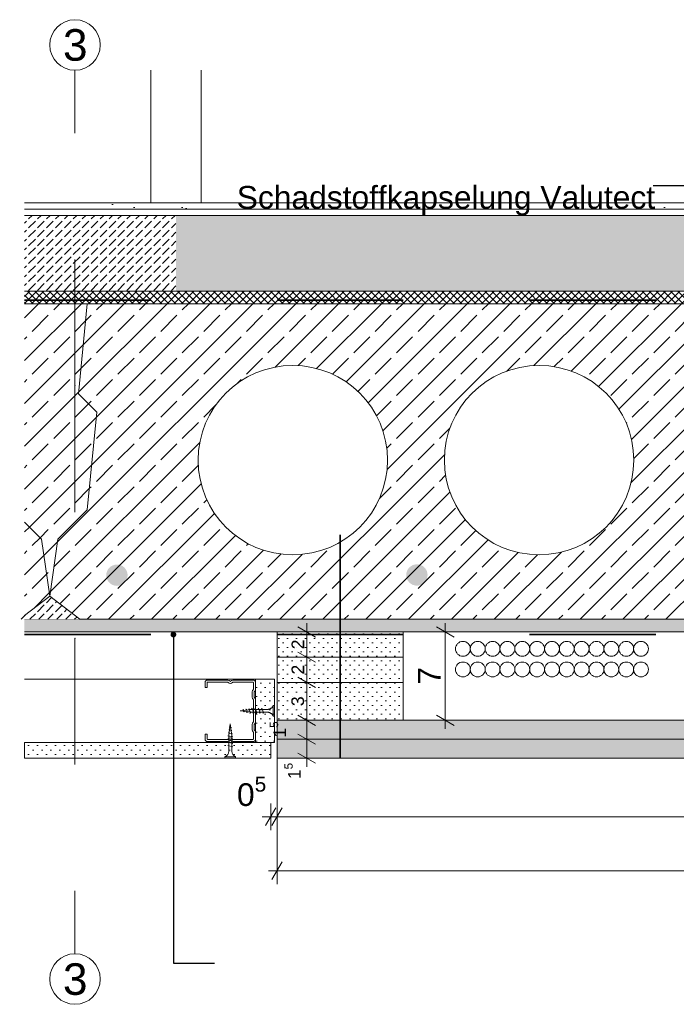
# Model space of a CAD drawing. Header units: metres. Extents: x -1.1 to 13.1, y -2.2 to 1.8.
# Tile 43 of 63: x 5.414 to 5.934, y -1.962 to -1.182. Entities that reach past the tile are written whole.
import ezdxf

# ---------------------------------------------------------------- set-up
doc = ezdxf.new("R2010")
doc.units = ezdxf.units.M
doc.header["$MEASUREMENT"] = 0
for name, pattern in [('Strichlinie doppelt', [0.109361, 0.052917, -0.021167, 0.014111, -0.021167]), ('Strichlinie eng', [0.023, 0.015, -0.008]), ('VERDECKT', [0.005625, 0.00375, -0.001875]), ('Wipeout_Contour', [1, 0, -1])]:
    doc.linetypes.add(name, pattern=pattern)
for name, color, linetype in [('152 - Bemaßung_ Beschriftung.Ausbau', 7, 'Continuous'), ('301 - Elemente.Linie', 7, 'Continuous'), ('302 - Elemente.Schraffur', 7, 'Continuous'), ('451 - Universal.Achsen Raster', 7, 'Continuous'), ('603 - Struktur.Bodenplatte_ Decke Roh', 7, 'Continuous'), ('605 - Struktur.Wand Innen', 7, 'Continuous'), ('650 - Abdeckung.Fußboden Aufbau', 7, 'Continuous'), ('651 - Abdeckung.Decke abgehängt_ bekleidet', 7, 'Continuous'), ('804 - HKLSE.Elektrik', 7, 'Continuous'), ('Neubau_651 - Abdeckung.Decke abgehängt_ bekleidet', 7, 'Continuous'), ('Neubau_653 - Abdeckung.TB Verkofferung', 7, 'Continuous'), ('Neubau_660 - Unterkonstruktion.Trockenbau', 7, 'Continuous')]:
    doc.layers.add(name, color=color, linetype=linetype)
doc.styles.add('ERSTELLTER_STIL_1', font='txt')
doc.dimstyles.new('ERSTELLTER_STIL__5', dxfattribs={"dimtxt": 0.01, "dimasz": 0.01064, "dimexe": 0.18, "dimexo": 0.0625, "dimgap": 0, "dimtad": 1, "dimzin": 0, "dimdsep": 46, "dimtxsty": 'ERSTELLTER_STIL_1', "dimblk": 'ARROWHEAD_2', "dimblk1": 'ARROWHEAD_2', "dimblk2": 'ARROWHEAD_2', "dimcen": 0.09, "dimse1": 1, "dimse2": 1, "dimclrd": 7, "dimclre": 7, "dimclrt": 7, "dimazin": 0, "dimtfac": 1, "dimtdec": 4, "dimtmove": 0, "dimatfit": 3, "dimfxl": 1, "dimtolj": 1, "dimtzin": 0, "dimarcsym": 0})
doc.dimstyles.new('ERSTELLTER_STIL__6', dxfattribs={"dimtxt": 0.018, "dimasz": 0.01064, "dimexe": 0.18, "dimexo": 0.0625, "dimgap": 0, "dimtad": 1, "dimzin": 0, "dimdsep": 46, "dimtxsty": 'ERSTELLTER_STIL_1', "dimblk": 'ARROWHEAD_2', "dimblk1": 'ARROWHEAD_2', "dimblk2": 'ARROWHEAD_2', "dimcen": 0.09, "dimse1": 1, "dimse2": 1, "dimclrd": 7, "dimclre": 7, "dimclrt": 7, "dimazin": 0, "dimtfac": 1, "dimtdec": 4, "dimtmove": 0, "dimatfit": 3, "dimfxl": 1, "dimtolj": 1, "dimtzin": 0, "dimarcsym": 0})
doc.dimstyles.new('ERSTELLTER_STIL__7', dxfattribs={"dimtxt": 0.018, "dimasz": 0.01064, "dimexe": 0.18, "dimexo": 0.0625, "dimgap": 0, "dimtad": 1, "dimtih": 1, "dimtoh": 1, "dimzin": 0, "dimdsep": 46, "dimtxsty": 'ERSTELLTER_STIL_1', "dimblk": 'ARROWHEAD_2', "dimblk1": 'ARROWHEAD_2', "dimblk2": 'ARROWHEAD_2', "dimcen": 0.09, "dimse1": 1, "dimse2": 1, "dimclrd": 7, "dimclre": 7, "dimclrt": 7, "dimazin": 0, "dimtfac": 1, "dimtdec": 4, "dimtmove": 0, "dimatfit": 3, "dimfxl": 1, "dimtolj": 1, "dimtzin": 0, "dimarcsym": 0})
doc.dimstyles.new('ERSTELLTER_STIL__8', dxfattribs={"dimtxt": 0.018, "dimasz": 0.01064, "dimexe": 0.18, "dimexo": 0.0625, "dimgap": 0, "dimtad": 1, "dimtih": 1, "dimtoh": 1, "dimzin": 0, "dimdsep": 46, "dimtxsty": 'ERSTELLTER_STIL_1', "dimblk": 'ARROWHEAD_2', "dimblk1": 'ARROWHEAD_2', "dimblk2": 'ARROWHEAD_2', "dimcen": 0.09, "dimclrd": 7, "dimclre": 7, "dimclrt": 7, "dimazin": 0, "dimtfac": 1, "dimtdec": 4, "dimtmove": 0, "dimatfit": 3, "dimfxl": 1, "dimtolj": 1, "dimtzin": 0, "dimarcsym": 0})
doc.dimstyles.new('ERSTELLTER_STIL__9', dxfattribs={"dimtxt": 0.18, "dimasz": 0.00912, "dimexe": 0.18, "dimexo": 0.0625, "dimgap": 0, "dimtad": 0, "dimtih": 1, "dimtoh": 1, "dimdec": 4, "dimzin": 0, "dimdsep": 46, "dimcen": 0.09, "dimadec": 0, "dimazin": 0, "dimtfac": 1, "dimtdec": 4, "dimtmove": 0, "dimatfit": 3, "dimldrblk": 'ARROWHEAD_11', "dimfxl": 1, "dimtolj": 1, "dimtzin": 0, "dimarcsym": 0})
pattern_1 = [(45, (-2.272466, -8.022156), (-0.016970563, 0.016970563), []), (45, (-2.280952, -8.01367), (-0.016970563, 0.016970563), [0.018, -0.006])]
pattern_2 = [(45, (-2.2724663, -8.0221557), (-0.003535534, 0.003535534), [0, -0.005])]
pattern_3 = [(45, (-2.272466, -8.022156), (-0.007071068, 0.007071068), [0.0075, -0.0025]), (45, (-2.272466, -8.015085), (-0.007071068, 0.007071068), [0.0075, -0.0025])]
pattern_4 = [(45, (-2.272466, -7.962156), (-0.01909188, 0.01909188), [0, -0.018, 0, -0.027]), (110, (-2.212466, -7.962156), (0.0253717, 0.009234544), [0, -0.0132, 0, -0.0228])]
pattern_5 = [(45, (-2.272466, -8.022156), (-0.010606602, 0.010606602), [0, -0.015])]
pattern_6 = [(45, (-2.2724663, -8.0221557), (-0.0028284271, 0.0028284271), []), (135, (-2.2724663, -8.0221557), (0.0028284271, 0.0028284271), [])]

# ---------------------------------------------------------------- blocks, each defined once
blk = doc.blocks.new('*D71', base_point=(-2.27247, -8.02216))
at = {"layer": '152 - Bemaßung_ Beschriftung.Ausbau', "color": 7, "linetype": 'Continuous', "lineweight": 5}
for p, q in [((5.65154, -1.75216), (5.63054, -1.75216)), ((5.63404, -1.74811), (5.64804, -1.7562)), ((5.64104, -1.76716), (5.64104, -1.75216)), ((5.65154, -1.76716), (5.63054, -1.76716)), ((5.63404, -1.76311), (5.64804, -1.7712)), ((5.64104, -1.774), (5.64104, -1.76716))]:
    blk.add_line(p, q, dxfattribs=at)
at = {"layer": '152 - Bemaßung_ Beschriftung.Ausbau', "color": 7, "lineweight": 5, "insert": (5.63915, -1.7838), "char_height": 0.01, "attachment_point": 7, "rotation": 90, "style": 'ERSTELLTER_STIL_1'}
blk.add_mtext('\\A1;{\\pql;\\fArial|b0|i0|c0|p38;1\\fArial|b0|i0|c0|p38;\\A1{\\H.66x;\\S5^  ;}}', dxfattribs=at)
blk = doc.blocks.new('ARROWHEAD_2')
at = {"color": 0, "linetype": 'Continuous', "lineweight": 0}
for p, q in [((0, 0), (-1, 0)), ((-0.378, -0.655), (0.378, 0.655))]:
    blk.add_line(p, q, dxfattribs=at)
blk = doc.blocks.new('*D72', base_point=(-2.27247, -8.02216))
at = {"layer": '152 - Bemaßung_ Beschriftung.Ausbau', "color": 7, "linetype": 'Continuous', "lineweight": 5}
for p, q in [((5.65154, -1.73716), (5.63054, -1.73716)), ((5.63404, -1.73311), (5.64804, -1.7412)), ((5.64104, -1.75216), (5.64104, -1.73716)), ((5.65154, -1.75216), (5.63054, -1.75216)), ((5.63404, -1.74811), (5.64804, -1.7562))]:
    blk.add_line(p, q, dxfattribs=at)
at = {"layer": '152 - Bemaßung_ Beschriftung.Ausbau', "color": 7, "lineweight": 5, "insert": (5.62765, -1.75095), "char_height": 0.01, "attachment_point": 7, "rotation": 90, "style": 'ERSTELLTER_STIL_1'}
blk.add_mtext('\\A1;{\\pql;\\fArial|b0|i0|c0|p38;1\\fArial|b0|i0|c0|p38;\\A1{\\H.66x;\\S5^  ;}}', dxfattribs=at)
blk = doc.blocks.new('*D73', base_point=(-2.27247, -8.02216))
at = {"layer": '152 - Bemaßung_ Beschriftung.Ausbau', "color": 7, "linetype": 'Continuous', "lineweight": 5}
for p, q in [((5.65154, -1.70716), (5.63054, -1.70716)), ((5.63404, -1.70311), (5.64804, -1.7112)), ((5.64104, -1.73716), (5.64104, -1.70716)), ((5.65154, -1.73716), (5.63054, -1.73716)), ((5.63404, -1.73311), (5.64804, -1.7412))]:
    blk.add_line(p, q, dxfattribs=at)
at = {"layer": '152 - Bemaßung_ Beschriftung.Ausbau', "color": 7, "lineweight": 5, "insert": (5.63904, -1.72595), "char_height": 0.01, "attachment_point": 7, "rotation": 90, "style": 'ERSTELLTER_STIL_1'}
blk.add_mtext('\\A1;{\\pql;\\fArial|b0|i0|c0|p38;3}', dxfattribs=at)
blk = doc.blocks.new('*D74', base_point=(-2.27247, -8.02216))
at = {"layer": '152 - Bemaßung_ Beschriftung.Ausbau', "color": 7, "linetype": 'Continuous', "lineweight": 5}
for p, q in [((5.63404, -1.68311), (5.64804, -1.6912)), ((5.65154, -1.68716), (5.63054, -1.68716)), ((5.64104, -1.70716), (5.64104, -1.68716)), ((5.65154, -1.70716), (5.63054, -1.70716)), ((5.63404, -1.70311), (5.64804, -1.7112))]:
    blk.add_line(p, q, dxfattribs=at)
at = {"layer": '152 - Bemaßung_ Beschriftung.Ausbau', "color": 7, "lineweight": 5, "insert": (5.63904, -1.70095), "char_height": 0.01, "attachment_point": 7, "rotation": 90, "style": 'ERSTELLTER_STIL_1'}
blk.add_mtext('\\A1;{\\pql;\\fArial|b0|i0|c0|p38;2}', dxfattribs=at)
blk = doc.blocks.new('*D75', base_point=(-2.27247, -8.02216))
at = {"layer": '152 - Bemaßung_ Beschriftung.Ausbau', "color": 7, "linetype": 'Continuous', "lineweight": 5}
for p, q in [((5.64104, -1.66716), (5.64104, -1.66031)), ((5.65154, -1.66716), (5.63054, -1.66716)), ((5.64804, -1.6712), (5.63404, -1.66311)), ((5.64104, -1.68716), (5.64104, -1.66716)), ((5.63404, -1.68311), (5.64804, -1.6912)), ((5.65154, -1.68716), (5.63054, -1.68716))]:
    blk.add_line(p, q, dxfattribs=at)
at = {"layer": '152 - Bemaßung_ Beschriftung.Ausbau', "color": 7, "lineweight": 5, "insert": (5.63904, -1.68095), "char_height": 0.01, "attachment_point": 7, "rotation": 90, "style": 'ERSTELLTER_STIL_1'}
blk.add_mtext('\\A1;{\\pql;\\fArial|b0|i0|c0|p38;2}', dxfattribs=at)
blk = doc.blocks.new('*D76', base_point=(-2.27247, -8.02216))
at = {"layer": '152 - Bemaßung_ Beschriftung.Ausbau', "color": 7, "linetype": 'Continuous', "lineweight": 5}
for p, q in [((5.75077, -1.66716), (5.75077, -1.66031)), ((5.76127, -1.66716), (5.74027, -1.66716)), ((5.75777, -1.6712), (5.74377, -1.66311)), ((5.75077, -1.73716), (5.75077, -1.66716)), ((5.76127, -1.73716), (5.74027, -1.73716)), ((5.74377, -1.73311), (5.75777, -1.7412)), ((5.75077, -1.744), (5.75077, -1.73716))]:
    blk.add_line(p, q, dxfattribs=at)
at = {"layer": '152 - Bemaßung_ Beschriftung.Ausbau', "color": 7, "lineweight": 5, "insert": (5.74717, -1.70899), "char_height": 0.018, "attachment_point": 7, "rotation": 90, "style": 'ERSTELLTER_STIL_1'}
blk.add_mtext('\\A1;{\\pql;\\fArial|b0|i0|c0|p38;7}', dxfattribs=at)
blk = doc.blocks.new('*D77', base_point=(-2.27247, -8.02216))
at = {"layer": '152 - Bemaßung_ Beschriftung.Ausbau', "color": 7, "linetype": 'Continuous', "lineweight": 5}
for p, q in [((5.61656, -1.80662), (5.60848, -1.82062)), ((5.61252, -1.82412), (5.61252, -1.80312)), ((5.62156, -1.80662), (5.61348, -1.82062)), ((5.61752, -1.82412), (5.61752, -1.80312)), ((5.60568, -1.81362), (5.61252, -1.81362)), ((5.61252, -1.81362), (5.61752, -1.81362))]:
    blk.add_line(p, q, dxfattribs=at)
at = {"layer": '152 - Bemaßung_ Beschriftung.Ausbau', "color": 7, "lineweight": 5, "insert": (5.5858, -1.81031), "char_height": 0.018, "attachment_point": 7, "style": 'ERSTELLTER_STIL_1'}
blk.add_mtext('\\A1;{\\pql;\\fArial|b0|i0|c0|p38;0\\fArial|b0|i0|c0|p38;\\A1{\\H.66x;\\S5^  ;}}', dxfattribs=at)
blk = doc.blocks.new('*D78', base_point=(-2.27247, -8.02216))
at = {"layer": '152 - Bemaßung_ Beschriftung.Ausbau', "color": 7, "linetype": 'Continuous', "lineweight": 5}
for p, q in [((5.62156, -1.80662), (5.61348, -1.82062)), ((5.61752, -1.82412), (5.61752, -1.80312)), ((6.41348, -1.82062), (6.42156, -1.80662)), ((6.41752, -1.82412), (6.41752, -1.80312)), ((5.61752, -1.81362), (6.41752, -1.81362))]:
    blk.add_line(p, q, dxfattribs=at)
at = {"layer": '152 - Bemaßung_ Beschriftung.Ausbau', "color": 7, "lineweight": 5, "char_height": 0.018, "attachment_point": 7, "style": 'ERSTELLTER_STIL_1'}
for s, insert in [('\\A1;{\\pql;\\fArial|b0|i0|c0|p38;0\\fArial|b0|i0|c0|p38;\\A1{\\H.66x;\\S5^  ;}}', (6.3908, -1.81031)), ('\\A1;{\\pql;\\fArial|b0|i0|c0|p38;80}', (5.99253, -1.81002))]:
    blk.add_mtext(s, dxfattribs=dict(at, insert=insert))
blk = doc.blocks.new('*D80', base_point=(-2.27247, -8.02216))
at = {"layer": '152 - Bemaßung_ Beschriftung.Ausbau', "color": 7, "linetype": 'Continuous', "lineweight": 5}
for p, q in [((5.61752, -1.86689), (5.61752, -1.76716)), ((6.41752, -1.86689), (6.41752, -1.76716)), ((5.61068, -1.85639), (5.61752, -1.85639)), ((5.62156, -1.84939), (5.61348, -1.86339)), ((5.61752, -1.85639), (6.41752, -1.85639)), ((6.41348, -1.86339), (6.42156, -1.84939)), ((6.41752, -1.85639), (6.42437, -1.85639))]:
    blk.add_line(p, q, dxfattribs=at)
at = {"layer": '152 - Bemaßung_ Beschriftung.Ausbau', "color": 7, "lineweight": 5, "insert": (6.00386, -1.85279), "char_height": 0.018, "attachment_point": 7, "style": 'ERSTELLTER_STIL_1'}
blk.add_mtext('\\A1;{\\pql;\\fArial|b0|i0|c0|p38;80}', dxfattribs=at)
blk = doc.blocks.new('ARROWHEAD_11')
at = {"color": 0, "linetype": 'Continuous', "lineweight": 0}
blk.add_line((0, 0), (-1, 0), dxfattribs=at)
at = {"color": 0, "linetype": 'Continuous', "lineweight": 0, "const_width": 0.25, "flags": 128}
blk.add_lwpolyline([(-0.125, 0, 1), (0.125, 0, 1)], format="xyb", close=True, dxfattribs=at)

msp = doc.modelspace()

# ---------------------------------------------------------------- hatches: boundary and pattern name
at = {"layer": '302 - Elemente.Schraffur', "linetype": 'Continuous', "lineweight": 5}
h = msp.add_hatch(dxfattribs=at)
h.set_pattern_fill('Beton__Stahlbeton_0002', style=0, pattern_type=2)
h.set_pattern_definition(pattern_1)
h.paths.add_polyline_path([(5.41752, -1.58024), (5.43109, -1.5938), (5.43752, -1.63884), (5.44396, -1.5938), (5.46722, -1.57054), (5.47489, -1.49308), (5.46029, -1.47848), (5.46722, -1.40716), (5.41752, -1.40716)])
at = {"layer": '603 - Struktur.Bodenplatte_ Decke Roh', "linetype": 'Continuous', "lineweight": 5}
h = msp.add_hatch(dxfattribs=at)
h.set_pattern_fill('Beton__Stahlbeton_0002', style=0, pattern_type=2)
h.set_pattern_definition(pattern_1)
h.paths.add_polyline_path([(5.46722, -1.40716), (5.46029, -1.47848), (5.47489, -1.49308), (5.46722, -1.57054), (5.44396, -1.5938), (5.43752, -1.63884), (5.46128, -1.65716), (5.99377, -1.65716), (6.01752, -1.63884), (6.01109, -1.5938), (5.98783, -1.57054), (5.98015, -1.49308), (5.99476, -1.47848), (5.98783, -1.40716)])
h.paths.add_polyline_path([(5.55502, -1.53107, 1), (5.70502, -1.53107, 1)], flags=0)
h.paths.add_polyline_path([(5.75002, -1.53107, 1), (5.90002, -1.53107, 1)], flags=0)
h = msp.add_hatch(dxfattribs=at)
h.set_pattern_fill('Beton__Stahlbeton_0002', style=0, pattern_type=2)
h.set_pattern_definition(pattern_1)
h.paths.add_polyline_path([(5.41752, -1.65426), (5.43752, -1.63884), (5.43109, -1.5938), (5.41752, -1.58024)])
at = {"layer": '603 - Struktur.Bodenplatte_ Decke Roh', "linetype": 'Continuous', "lineweight": 0, "true_color": 0x000000}
for points in [[(5.48232, -1.62223, 1), (5.49921, -1.62223, 1)], [(5.71984, -1.62206, 1), (5.73674, -1.62206, 1)]]:
    msp.add_hatch(color=18, dxfattribs=at).paths.add_polyline_path(points)
at = {"layer": '603 - Struktur.Bodenplatte_ Decke Roh', "linetype": 'Continuous', "lineweight": 5}
h = msp.add_hatch(dxfattribs=at)
h.set_pattern_fill('Gips_0002', style=0, pattern_type=2)
h.set_pattern_definition(pattern_2)
h.paths.add_polyline_path([(5.41752, -1.65716), (5.41752, -1.66716), (6.61752, -1.66716), (6.61752, -1.65716)])
h = msp.add_hatch(dxfattribs=at)
h.set_pattern_fill('Gips_0002', style=0, pattern_type=2)
h.set_pattern_definition(pattern_2)
h.paths.add_polyline_path([(5.41752, -1.66716), (6.61752, -1.66716), (6.61752, -1.65716), (5.41752, -1.65716)])
at = {"layer": '650 - Abdeckung.Fußboden Aufbau', "linetype": 'Continuous', "lineweight": 5}
h = msp.add_hatch(dxfattribs=at)
h.set_pattern_fill('Teppich_0002', color=1, style=0, pattern_type=2)
h.set_pattern_definition(pattern_4)
h.paths.add_polyline_path([(5.53753, -1.33216), (5.53753, -1.32716), (5.41752, -1.32716), (5.41752, -1.33216)])
h = msp.add_hatch(dxfattribs=at)
h.set_pattern_fill('Zementgebunden_0002', color=1, style=0, pattern_type=2)
h.set_pattern_definition(pattern_5)
h.paths.add_polyline_path([(5.53753, -1.33716), (5.53753, -1.33216), (5.41752, -1.33216), (5.41752, -1.33716)])
h = msp.add_hatch(dxfattribs=at)
h.set_pattern_fill('Teppich_0002', color=1, style=0, pattern_type=2)
h.set_pattern_definition(pattern_4)
h.paths.add_polyline_path([(6.61752, -1.32716), (5.53753, -1.32716), (5.53753, -1.33216), (6.61752, -1.33216)])
h = msp.add_hatch(dxfattribs=at)
h.set_pattern_fill('Zementgebunden_0002', color=1, style=0, pattern_type=2)
h.set_pattern_definition(pattern_5)
h.paths.add_polyline_path([(5.53753, -1.33216), (5.53753, -1.33716), (6.61752, -1.33716), (6.61752, -1.33216)])
h = msp.add_hatch(dxfattribs=at)
h.set_pattern_fill('Beton__unbewehrt_0002', color=1, style=0, pattern_type=2)
h.set_pattern_definition(pattern_3)
h.paths.add_polyline_path([(5.53753, -1.39716), (5.53753, -1.33716), (5.41752, -1.33716), (5.41752, -1.39716)])
h = msp.add_hatch(dxfattribs=at)
h.set_pattern_fill('Beton__unbewehrt_0002', color=1, style=0, pattern_type=2)
h.set_pattern_definition(pattern_3)
h.paths.add_polyline_path([(5.53753, -1.33716), (5.53753, -1.39716), (6.61752, -1.39716), (6.61752, -1.33716)])
h = msp.add_hatch(dxfattribs=at)
h.set_pattern_fill('Dämmung__hart_2_0002', color=1, style=0, pattern_type=2)
h.set_pattern_definition(pattern_6)
h.paths.add_polyline_path([(5.53753, -1.40716), (5.53753, -1.39716), (5.41752, -1.39716), (5.41752, -1.40716)])
h = msp.add_hatch(dxfattribs=at)
h.set_pattern_fill('Dämmung__hart_2_0002', color=1, style=0, pattern_type=2)
h.set_pattern_definition(pattern_6)
h.paths.add_polyline_path([(5.53753, -1.39716), (5.53753, -1.40716), (6.61752, -1.40716), (6.61752, -1.39716)])
at = {"layer": '651 - Abdeckung.Decke abgehängt_ bekleidet', "linetype": 'Continuous', "lineweight": 5}
h = msp.add_hatch(dxfattribs=at)
h.set_pattern_fill('Gips_0002', style=0, pattern_type=2)
h.set_pattern_definition(pattern_2)
h.paths.add_polyline_path([(5.60052, -1.75466), (5.61552, -1.75466), (5.61552, -1.70466), (5.60052, -1.70466)])
at = {"layer": 'Neubau_651 - Abdeckung.Decke abgehängt_ bekleidet', "linetype": 'Continuous', "lineweight": 5}
h = msp.add_hatch(dxfattribs=at)
h.set_pattern_fill('Gips_0002', style=0, pattern_type=2)
h.set_pattern_definition(pattern_2)
h.paths.add_polyline_path([(5.41752, -1.76716), (5.61252, -1.76716), (5.61252, -1.75466), (5.41752, -1.75466)])
at = {"layer": 'Neubau_653 - Abdeckung.TB Verkofferung', "linetype": 'Continuous', "lineweight": 5}
h = msp.add_hatch(dxfattribs=at)
h.set_pattern_fill('Gips_0002', style=0, pattern_type=2)
h.set_pattern_definition(pattern_2)
h.paths.add_polyline_path([(5.71752, -1.66716), (5.61752, -1.66716), (5.61752, -1.68716), (5.71752, -1.68716)])
h = msp.add_hatch(dxfattribs=at)
h.set_pattern_fill('Gips_0002', style=0, pattern_type=2)
h.set_pattern_definition(pattern_2)
h.paths.add_polyline_path([(5.71752, -1.68716), (5.61752, -1.68716), (5.61752, -1.70716), (5.71752, -1.70716)])
h = msp.add_hatch(dxfattribs=at)
h.set_pattern_fill('Gips_0002', style=0, pattern_type=2)
h.set_pattern_definition(pattern_2)
h.paths.add_polyline_path([(5.71752, -1.70716), (5.61752, -1.70716), (5.61752, -1.73716), (5.71752, -1.73716)])
h = msp.add_hatch(dxfattribs=at)
h.set_pattern_fill('Gips_0002', style=0, pattern_type=2)
h.set_pattern_definition(pattern_2)
h.paths.add_polyline_path([(5.61752, -1.75216), (6.41752, -1.75216), (6.41752, -1.73716), (5.61752, -1.73716)])
h = msp.add_hatch(dxfattribs=at)
h.set_pattern_fill('Gips_0002', style=0, pattern_type=2)
h.set_pattern_definition(pattern_2)
h.paths.add_polyline_path([(5.61752, -1.76716), (6.41752, -1.76716), (6.41752, -1.75216), (5.61752, -1.75216)])

# ---------------------------------------------------------------- linework, layer by layer
at = {"layer": '301 - Elemente.Linie', "color": 1, "linetype": 'VERDECKT', "lineweight": 9}
for p, q in [((5.59067, -1.72936), (5.58832, -1.72966)), ((5.59088, -1.72998), (5.58832, -1.72966)), ((5.59088, -1.72871), (5.59056, -1.72902)), ((5.59088, -1.72871), (5.59106, -1.72902)), ((5.59113, -1.7305), (5.59095, -1.73019)), ((5.59145, -1.73019), (5.59106, -1.72902)), ((5.59113, -1.7305), (5.59145, -1.73019)), ((5.59293, -1.72908), (5.59115, -1.7293)), ((5.59334, -1.73028), (5.5914, -1.73004)), ((5.59312, -1.72838), (5.5928, -1.72869)), ((5.59312, -1.72838), (5.5933, -1.72869)), ((5.59396, -1.73066), (5.5933, -1.72869)), ((5.59519, -1.7288), (5.59341, -1.72902)), ((5.59365, -1.73097), (5.59346, -1.73066)), ((5.59365, -1.73097), (5.59396, -1.73066)), ((5.5958, -1.73059), (5.59386, -1.73035)), ((5.59535, -1.72801), (5.59503, -1.72832)), ((5.59535, -1.72801), (5.59553, -1.72832)), ((5.59647, -1.73113), (5.59553, -1.72832)), ((5.59732, -1.72853), (5.59567, -1.72874)), ((5.59616, -1.73144), (5.59598, -1.73113)), ((5.59616, -1.73144), (5.59647, -1.73113)), ((5.59732, -1.73078), (5.59631, -1.73066)), ((5.59732, -1.72853), (5.5976, -1.72853)), ((5.59835, -1.73078), (5.59732, -1.73078)), ((5.59772, -1.72766), (5.59741, -1.72797)), ((5.59772, -1.72766), (5.5979, -1.72797)), ((5.59904, -1.73134), (5.5979, -1.72797)), ((5.59809, -1.72853), (5.6002, -1.72853)), ((5.59872, -1.73166), (5.59854, -1.73134)), ((5.59872, -1.73166), (5.59904, -1.73134)), ((5.60095, -1.73078), (5.59885, -1.73078)), ((5.60032, -1.72766), (5.60001, -1.72797)), ((5.60032, -1.72766), (5.6005, -1.72797)), ((5.60164, -1.73134), (5.6005, -1.72797)), ((5.60069, -1.72853), (5.6028, -1.72853)), ((5.60132, -1.73166), (5.60114, -1.73134)), ((5.60132, -1.73166), (5.60164, -1.73134)), ((5.60355, -1.73078), (5.60145, -1.73078)), ((5.60292, -1.72766), (5.60261, -1.72797)), ((5.60292, -1.72766), (5.6031, -1.72797)), ((5.60424, -1.73134), (5.6031, -1.72797)), ((5.60329, -1.72853), (5.6054, -1.72853)), ((5.60392, -1.73166), (5.60374, -1.73134)), ((5.60392, -1.73166), (5.60424, -1.73134)), ((5.60615, -1.73078), (5.60405, -1.73078)), ((5.60552, -1.72766), (5.60521, -1.72797)), ((5.60552, -1.72766), (5.6057, -1.72797)), ((5.60684, -1.73134), (5.6057, -1.72797)), ((5.60589, -1.72853), (5.61002, -1.72853)), ((5.60652, -1.73166), (5.60634, -1.73134)), ((5.60652, -1.73166), (5.60684, -1.73134)), ((5.61002, -1.73078), (5.60665, -1.73078)), ((5.61552, -1.72541), (5.61452, -1.72541)), ((5.61452, -1.72541), (5.61452, -1.73391)), ((5.61552, -1.72541), (5.61552, -1.73391)), ((5.61552, -1.73391), (5.61452, -1.73391))]:
    msp.add_line(p, q, dxfattribs=at)
at = {"layer": '301 - Elemente.Linie', "color": 92, "linetype": 'Strichlinie eng', "lineweight": 35, "true_color": 0x00be00, "flags": 128}
for points in [[(5.41752, -1.40441), (6.61752, -1.40441)], [(5.41752, -1.66925), (6.61752, -1.66925)]]:
    msp.add_lwpolyline(points, dxfattribs=at)
at = {"layer": '301 - Elemente.Linie', "color": 7, "linetype": 'Continuous', "lineweight": 9, "flags": 128}
msp.add_lwpolyline([(5.41752, -1.40716), (5.46722, -1.40716)], dxfattribs=at)
at = {"layer": '301 - Elemente.Linie', "color": 7, "linetype": 'Continuous', "lineweight": 18}
for centre in [(5.63002, -1.53107), (5.82502, -1.53107)]:
    msp.add_circle(centre, 0.075, dxfattribs=at)
at = {"layer": '301 - Elemente.Linie', "color": 1, "linetype": 'VERDECKT', "lineweight": 9}
for centre, start, end in [((5.60994, -1.72361), 270.93916, 338.61639), ((5.60994, -1.7357), 21.38367, 89.0609)]:
    msp.add_arc(centre, 0.00492, start, end, dxfattribs=at)
at = {"layer": '451 - Universal.Achsen Raster', "color": 160, "linetype": 'Strichlinie doppelt', "lineweight": 9, "true_color": 0x3232ff}
for p, q in [((5.45752, -1.47216), (5.45752, -1.22216)), ((5.45752, -1.47216), (5.45752, -1.67216)), ((5.45752, -1.67216), (5.45752, -1.92216))]:
    msp.add_line(p, q, dxfattribs=at)
at = {"layer": '451 - Universal.Achsen Raster', "color": 160, "linetype": 'Continuous', "lineweight": 9, "true_color": 0x3232ff}
for centre in [(5.45752, -1.20216), (5.45752, -1.94216)]:
    msp.add_circle(centre, 0.02, dxfattribs=at)
at = {"layer": '451 - Universal.Achsen Raster', "color": 160, "linetype": 'Strichlinie doppelt', "lineweight": 9, "true_color": 0x3232ff}
for p in [(5.45752, -1.47216), (5.45752, -1.47216), (5.45752, -1.67216), (5.45752, -1.67216)]:
    msp.add_point(p, dxfattribs=at)
at = {"layer": '603 - Struktur.Bodenplatte_ Decke Roh', "color": 7, "linetype": 'Continuous', "lineweight": 13}
for p, q in [((6.61752, -1.40716), (5.41752, -1.40716)), ((6.61752, -1.65716), (5.41752, -1.65716)), ((6.61752, -1.65716), (5.41752, -1.65716))]:
    msp.add_line(p, q, dxfattribs=at)
at = {"layer": '603 - Struktur.Bodenplatte_ Decke Roh', "color": 7, "linetype": 'Continuous', "lineweight": 5}
for p, q in [((5.61752, -1.66716), (5.41752, -1.66716)), ((5.61752, -1.66716), (5.41752, -1.66716)), ((5.61752, -1.66716), (5.41752, -1.66716)), ((5.71752, -1.66716), (5.61752, -1.66716)), ((5.71752, -1.66716), (5.61752, -1.66716)), ((5.71752, -1.66716), (5.61752, -1.66716)), ((6.31752, -1.66716), (5.71752, -1.66716)), ((6.31752, -1.66716), (5.71752, -1.66716)), ((6.31752, -1.66716), (5.71752, -1.66716))]:
    msp.add_line(p, q, dxfattribs=at)
at = {"layer": '603 - Struktur.Bodenplatte_ Decke Roh', "color": 7, "linetype": 'Continuous', "lineweight": 13, "flags": 128}
msp.add_lwpolyline([(6.61752, -1.40716), (5.53753, -1.40716), (5.41752, -1.40716)], dxfattribs=at)
at = {"layer": '603 - Struktur.Bodenplatte_ Decke Roh', "color": 1, "linetype": 'Continuous', "lineweight": 9, "flags": 128}
msp.add_lwpolyline([(5.41752, -1.75466), (5.60052, -1.75466), (5.60052, -1.70466), (5.41752, -1.70466)], dxfattribs=at)
at = {"layer": '605 - Struktur.Wand Innen', "color": 1, "linetype": 'Continuous', "lineweight": 13}
for p, q in [((5.51753, -1.22216), (5.51753, -1.32716)), ((5.55753, -1.22216), (5.55753, -1.32716))]:
    msp.add_line(p, q, dxfattribs=at)
at = {"layer": '605 - Struktur.Wand Innen', "color": 1, "linetype": 'Continuous', "lineweight": 13, "flags": 128}
msp.add_lwpolyline([(5.55753, -1.32716), (5.53753, -1.32716), (5.51753, -1.32716)], dxfattribs=at)
at = {"layer": '650 - Abdeckung.Fußboden Aufbau', "color": 1, "linetype": 'Continuous', "lineweight": 9}
for p, q in [((5.51753, -1.32716), (5.41752, -1.32716)), ((5.53753, -1.33216), (5.41752, -1.33216)), ((6.61752, -1.33216), (5.53753, -1.33216)), ((6.61752, -1.32716), (5.55753, -1.32716)), ((5.53753, -1.33716), (5.41752, -1.33716)), ((6.61752, -1.33716), (5.53753, -1.33716)), ((5.53753, -1.39716), (5.41752, -1.39716)), ((6.61752, -1.39716), (5.53753, -1.39716))]:
    msp.add_line(p, q, dxfattribs=at)
at = {"layer": '651 - Abdeckung.Decke abgehängt_ bekleidet', "color": 1, "linetype": 'Continuous', "lineweight": 18, "flags": 128}
msp.add_lwpolyline([(5.60052, -1.75466), (5.61552, -1.75466), (5.61552, -1.70466), (5.60052, -1.70466)], close=True, dxfattribs=at)
at = {"layer": '804 - HKLSE.Elektrik', "color": 1, "linetype": 'Continuous', "lineweight": 35, "flags": 128}
msp.add_lwpolyline([(5.66752, -1.68115), (5.66752, -1.59021)], dxfattribs=at)
at = {"layer": '804 - HKLSE.Elektrik', "color": 1, "linetype": 'Strichlinie eng', "lineweight": 35, "flags": 128}
msp.add_lwpolyline([(5.66752, -1.76716), (5.66752, -1.68115)], dxfattribs=at)
at = {"layer": '804 - HKLSE.Elektrik', "color": 92, "linetype": 'Continuous', "lineweight": 18, "true_color": 0x00be00}
for centre in [(5.76469, -1.68055), (5.77645, -1.68055), (5.7882, -1.68055), (5.79996, -1.68055), (5.81172, -1.68055), (5.82347, -1.68055), (5.83523, -1.68055), (5.84699, -1.68055), (5.85874, -1.68055), (5.8705, -1.68055), (5.88226, -1.68055), (5.89401, -1.68055), (5.90577, -1.68055), (5.76469, -1.69689), (5.77645, -1.69689), (5.7882, -1.69689), (5.79996, -1.69689), (5.81172, -1.69689), (5.82347, -1.69689), (5.83523, -1.69689), (5.84699, -1.69689), (5.85874, -1.69689), (5.8705, -1.69689), (5.88226, -1.69689), (5.89401, -1.69689), (5.90577, -1.69689)]:
    msp.add_circle(centre, 0.00588, dxfattribs=at)
at = {"layer": 'Neubau_651 - Abdeckung.Decke abgehängt_ bekleidet', "color": 1, "linetype": 'Continuous', "lineweight": 18, "flags": 128}
msp.add_lwpolyline([(5.41752, -1.76716), (5.61252, -1.76716), (5.61252, -1.75466), (5.41752, -1.75466)], close=True, dxfattribs=at)
at = {"layer": 'Neubau_653 - Abdeckung.TB Verkofferung', "color": 1, "linetype": 'Continuous', "lineweight": 18, "flags": 128}
for points in [[(5.71752, -1.66716), (5.61752, -1.66716), (5.61752, -1.68716), (5.71752, -1.68716)], [(5.71752, -1.68716), (5.61752, -1.68716), (5.61752, -1.70716), (5.71752, -1.70716)], [(5.71752, -1.70716), (5.61752, -1.70716), (5.61752, -1.73716), (5.71752, -1.73716)], [(5.61752, -1.75216), (6.41752, -1.75216), (6.41752, -1.73716), (5.61752, -1.73716)], [(5.61752, -1.76716), (6.41752, -1.76716), (6.41752, -1.75216), (5.61752, -1.75216)]]:
    msp.add_lwpolyline(points, close=True, dxfattribs=at)
at = {"layer": 'Neubau_660 - Unterkonstruktion.Trockenbau', "color": 1, "linetype": 'Continuous', "lineweight": 5}
for p, q in [((5.57887, -1.74698), (5.58231, -1.74779)), ((5.57924, -1.74475), (5.58184, -1.74528)), ((5.57957, -1.74251), (5.58137, -1.74277)), ((5.57852, -1.74936), (5.58252, -1.75036)), ((5.57852, -1.75196), (5.58252, -1.75296)), ((5.57852, -1.75456), (5.58252, -1.75556)), ((5.57852, -1.75716), (5.58252, -1.75816)), ((5.57627, -1.76616), (5.58477, -1.76616))]:
    msp.add_line(p, q, dxfattribs=at)
at = {"layer": 'Neubau_660 - Unterkonstruktion.Trockenbau', "color": 1, "linetype": 'Continuous', "lineweight": 5, "flags": 128}
for points in [[(5.56227, -1.74806), (5.56052, -1.74806), (5.56052, -1.75206, 0.414214), (5.56252, -1.75406), (5.57857, -1.75406, 0.267949), (5.58031, -1.75306, -0.57735), (5.58074, -1.75306, 0.267949), (5.58247, -1.75406), (5.59852, -1.75406, 0.414214), (5.60052, -1.75206), (5.60052, -1.74656, 0.250492), (5.59963, -1.74489, -0.250492), (5.59952, -1.74468), (5.59952, -1.74043, -0.250492), (5.59963, -1.74022, 0.250492), (5.60052, -1.73856), (5.60052, -1.72076, 0.250492), (5.59963, -1.71909, -0.250492), (5.59952, -1.71888), (5.59952, -1.71463, -0.250492), (5.59963, -1.71442, 0.250492), (5.60052, -1.71276), (5.60052, -1.70726, 0.414214), (5.59852, -1.70526), (5.58247, -1.70526, 0.267949), (5.58074, -1.70626, -0.57735), (5.58031, -1.70626, 0.267949), (5.57857, -1.70526), (5.56252, -1.70526, 0.414214), (5.56052, -1.70726), (5.56052, -1.71126), (5.56227, -1.71126), (5.56227, -1.70726, -0.414214), (5.56252, -1.70701), (5.57857, -1.70701, -0.267949), (5.57879, -1.70713, 0.57735), (5.58225, -1.70713, -0.267949), (5.58247, -1.70701), (5.59852, -1.70701, -0.414214), (5.59877, -1.70726), (5.59877, -1.71276, -0.250492), (5.59866, -1.71296, 0.250492), (5.59777, -1.71463), (5.59777, -1.71888, 0.250492), (5.59866, -1.72055, -0.250492), (5.59877, -1.72076), (5.59877, -1.73856, -0.250492), (5.59866, -1.73876, 0.250492), (5.59777, -1.74043), (5.59777, -1.74468, 0.250492), (5.59866, -1.74635, -0.250492), (5.59877, -1.74656), (5.59877, -1.75206, -0.414214), (5.59852, -1.75231), (5.58247, -1.75231, -0.267949), (5.58225, -1.75218, 0.57735), (5.57879, -1.75218, -0.267949), (5.57857, -1.75231), (5.56252, -1.75231, -0.414214), (5.56227, -1.75206)], [(5.58165, -1.74909), (5.58165, -1.76166, 0.304192), (5.58477, -1.76616), (5.58477, -1.76716), (5.57627, -1.76716), (5.57627, -1.76616, 0.304191), (5.5794, -1.76166), (5.5794, -1.74909), (5.58052, -1.73995)]]:
    msp.add_lwpolyline(points, format="xyb", close=True, dxfattribs=at)

# ---------------------------------------------------------------- texts
at = {"layer": '152 - Bemaßung_ Beschriftung.Ausbau', "color": 7, "linetype": 'Continuous', "lineweight": 9, "insert": (5.58563, -1.31389), "char_height": 0.018, "attachment_point": 1, "style": 'ERSTELLTER_STIL_1'}
msp.add_mtext('\\A1;{\\pql;\\fArial|b0|i0|c0|p38;Schadstoffkapselung\\fArial|b0|i0|c0|p38; \\fArial|b0|i0|c0|p38;Valutect}', dxfattribs=at)
at = {"layer": '451 - Universal.Achsen Raster', "color": 160, "lineweight": 9, "true_color": 0x3232ff, "char_height": 0.025, "attachment_point": 1, "style": 'ERSTELLTER_STIL_1'}
for insert in [(5.44804, -1.18966), (5.44804, -1.92966)]:
    msp.add_mtext('\\A1;{\\pql;\\pt0;\\fArial|b0|i0|c0|p38;3}', dxfattribs=dict(at, insert=insert))

# ---------------------------------------------------------------- dimensions: what is measured, and where the dimension line sits
at = {"layer": '152 - Bemaßung_ Beschriftung.Ausbau', "color": 7, "linetype": 'Continuous', "lineweight": 5}
for base, p1, p2, dimstyle, picture, middle in [((5.64104, -1.66716), (6.34306, -1.68716), (6.31752, -1.66716), 'ERSTELLTER_STIL__5', '*D75', (5.63404, -1.67714)), ((5.75077, -1.66716), (5.64518, -1.73716), (6.31752, -1.66716), 'ERSTELLTER_STIL__6', '*D76', (5.73817, -1.70212)), ((5.64104, -1.68716), (6.34224, -1.70716), (6.34306, -1.68716), 'ERSTELLTER_STIL__5', '*D74', (5.63404, -1.69714)), ((5.64104, -1.70716), (5.64518, -1.73716), (6.34224, -1.70716), 'ERSTELLTER_STIL__5', '*D73', (5.63404, -1.72214)), ((5.64103694, -1.73715568), (5.61752267, -1.7521557), (5.64517587, -1.73715568), 'ERSTELLTER_STIL__5', '*D72', (5.62253694, -1.73363659)), ((5.641036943, -1.752155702), (5.61752267, -1.767155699), (5.61752267, -1.752155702), 'ERSTELLTER_STIL__5', '*D71', (5.634036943, -1.766481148))]:
    dim = msp.add_linear_dim(base=base, p1=p1, p2=p2, angle=90, dimstyle=dimstyle, dxfattribs=at)
    dim.commit()
    dim.dimension.update_dxf_attribs({"geometry": picture, "text_midpoint": middle, "dimtype": 160, "text_rotation": 90})
for base, p1, p2, dimstyle, picture, middle in [((5.6175226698, -1.8136172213), (5.6125226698, -1.7671556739), (5.6175226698, -1.7671556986), 'ERSTELLTER_STIL__7', '*D77', (5.6169737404, -1.8010172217)), ((6.41752, -1.81362), (5.61752, -1.76716), (6.41752, -1.76716), 'ERSTELLTER_STIL__7', '*D78', (6.00625, -1.80102)), ((6.41752, -1.85639), (5.61752, -1.76716), (6.41752, -1.76716), 'ERSTELLTER_STIL__8', '*D80', (6.01759, -1.84379))]:
    dim = msp.add_linear_dim(base=base, p1=p1, p2=p2, dimstyle=dimstyle, dxfattribs=at)
    dim.commit()
    dim.dimension.update_dxf_attribs({"geometry": picture, "text_midpoint": middle, "dimtype": 160})

# ---------------------------------------------------------------- leaders
at = {"layer": '152 - Bemaßung_ Beschriftung.Ausbau', "color": 7, "linetype": 'Continuous', "lineweight": 9, "annotation_type": 0, "has_hookline": 1, "text_width": 0.32965}
for points, hookline_direction in [([(5.94786, -1.40441), (5.94786, -1.31389), (5.91528, -1.31389)], 1), ([(5.53547, -1.66925), (5.53547, -1.92954), (5.56805, -1.92954)], 0)]:
    msp.add_leader(points, dimstyle='ERSTELLTER_STIL__9', dxfattribs=dict(at, hookline_direction=hookline_direction))

# ---------------------------------------------------------------- next in the draw order: wipeouts: each hides what was drawn before it
at = {"color": 254, "linetype": 'Wipeout_Contour', "lineweight": 0, "ltscale": 17.259948}
msp.add_wipeout([(5.43752, -1.63884), (5.41377, -1.65716), (5.46128, -1.65716)], dxfattribs=at).dxf.layer = '302 - Elemente.Schraffur'

# ---------------------------------------------------------------- next in the draw order: hatches: boundary and pattern name
at = {"layer": '302 - Elemente.Schraffur', "linetype": 'Continuous', "lineweight": 5}
h = msp.add_hatch(dxfattribs=at)
h.set_pattern_fill('Beton__unbewehrt_0002', style=0, pattern_type=2)
h.set_pattern_definition(pattern_3)
h.paths.add_polyline_path([(5.43752, -1.63884), (5.41377, -1.65716), (5.46128, -1.65716)])

# ---------------------------------------------------------------- next in the draw order: linework, layer by layer
at = {"layer": '301 - Elemente.Linie', "color": 7, "linetype": 'Continuous', "lineweight": 18, "flags": 128}
msp.add_lwpolyline([(5.98783, -1.40716), (5.99476, -1.47848), (5.98015, -1.49308), (5.98783, -1.57054), (6.01109, -1.5938), (6.01752, -1.63884), (5.99377, -1.65716), (5.46128, -1.65716), (5.43752, -1.63884), (5.44396, -1.5938), (5.46722, -1.57054), (5.47489, -1.49308), (5.46029, -1.47848), (5.46722, -1.40716)], close=True, dxfattribs=at)
msp.add_lwpolyline([(5.41752, -1.58024), (5.43109, -1.5938), (5.43752, -1.63884), (5.41752, -1.65426)], dxfattribs=at)

doc.saveas('drawing.dxf')
